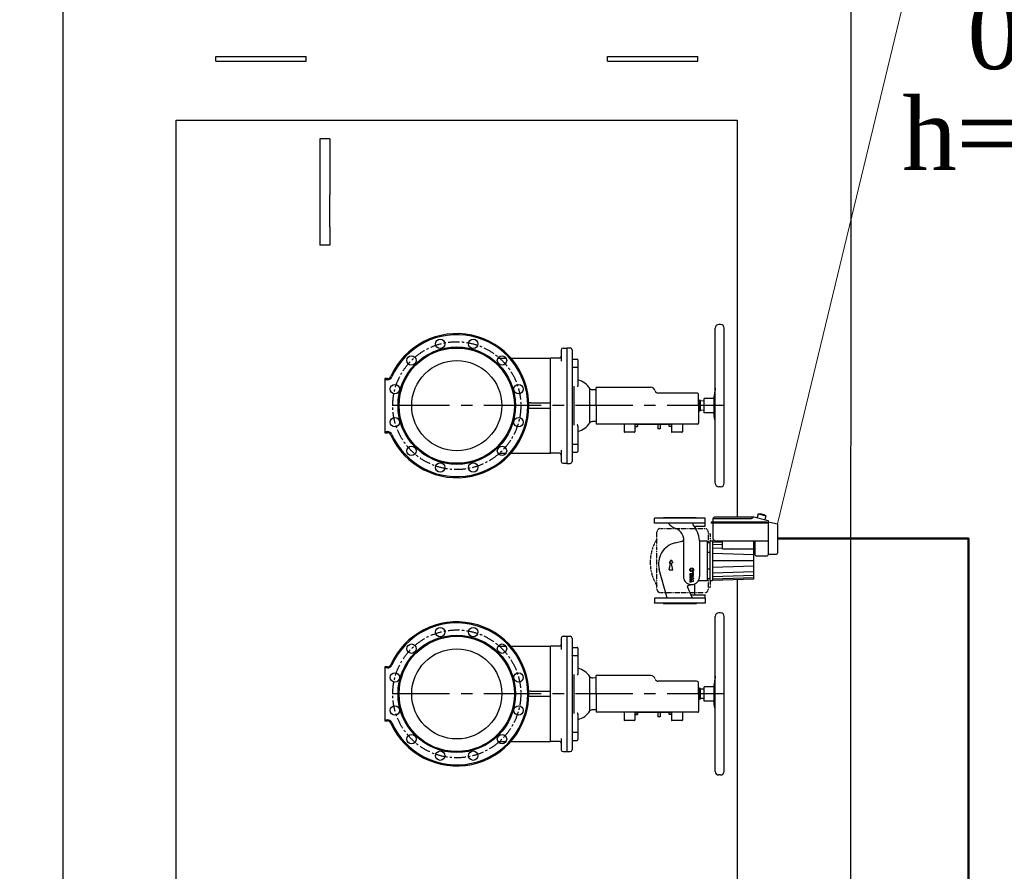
# Model space of a CAD drawing. Header units: millimetres. Extents: x 196 to 1773810, y -221320 to 153872.
# Tile 29 of 256: x 1108677 to 1111409, y -201092 to -198728. Entities that reach past the tile are written whole.
import ezdxf
from ezdxf import colors
from ezdxf.entities.mleader import LeaderData, LeaderLine
from ezdxf.math import Vec2, Vec3

# ---------------------------------------------------------------- set-up
doc = ezdxf.new("R2010")
doc.units = ezdxf.units.MM
doc.linetypes.add('CENTER', pattern=[50.8, 31.75, -6.35, 6.35, -6.35])
doc.linetypes.add('STRICHPUNKT', pattern=[1, 0.5, -0.25, 0, -0.25])
for name, color, linetype, lineweight in [('00_Основной', 163, 'Continuous', 40), ('Основной текст', 7, 'Continuous', 30), ('Эл.линия силовых сетей', 1, 'Continuous', 50), ('электрика', 1, 'Continuous', 140), ('中心线', 1, 'CENTER', 25)]:
    doc.layers.add(name, color=color, linetype=linetype, lineweight=lineweight)
doc.styles.add('Times New Roman', font='times.ttf')

# ---------------------------------------------------------------- blocks, each defined once
blk = doc.blocks.new('_None')

msp = doc.modelspace()

# ---------------------------------------------------------------- linework, layer by layer
at = {"color": 252, "lineweight": 30, "ltscale": 10}
for p, q in [((1109111.7, -203009.4, 0.3), (1109111.7, -199006.4, 0.3)), ((1109111.7, -199006.4, 0.3), (1110667.7, -199006.4, 0.3)), ((1110667.7, -199006.4, 0.3), (1110667.7, -200109.1, 0.3)), ((1110667.7, -200281.9, 0.3), (1110667.7, -203009.4, 0.3))]:
    msp.add_line(p, q, dxfattribs=at)
at = {"color": 252, "linetype": 'CENTER', "lineweight": 25, "ltscale": 5}
for p, q in [((1110631.7, -199799.2, 0.3), (1109689.7, -199799.2, 0.3)), ((1110631.7, -200599.2, 0), (1109689.7, -200599.2, -0.1))]:
    msp.add_line(p, q, dxfattribs=at)
for p, q in [((1110725.6, -200099.8, -0.1), (1110731.2, -200098.2, -0.1)), ((1110731.2, -200098.2, -0.1), (1110742.8, -200101.2, -0.1)), ((1110578.4, -200111.2, -0.1), (1110438.4, -200111.2, -0.1)), ((1110438.4, -200125.2, -0.1), (1110438.4, -200111.2, -0.1)), ((1110578.4, -200125.2, -0.1), (1110438.4, -200125.2, -0.1)), ((1110578.4, -200125.2, -0.1), (1110578.4, -200111.2, -0.1)), ((1110578.4, -200134.1, -0.1), (1110578.4, -200125.2, -0.1)), ((1110750.4, -200122.6, -0.1), (1110595.3, -200122.6, -0.1)), ((1110595.3, -200122.6, -0.1), (1110595.3, -200125.6, -0.1)), ((1110750.4, -200125.6, -0.1), (1110595.3, -200125.6, -0.1)), ((1110600.3, -200112.6, -0.1), (1110603.8, -200109.1, -0.1)), ((1110600.3, -200112.6, -0.1), (1110706.7, -200112.6, -0.1)), ((1110600.3, -200112.6, -0.1), (1110600.3, -200122.6, -0.1)), ((1110600.3, -200125.6, -0.1), (1110600.3, -200169.2, -0.1)), ((1110711.7, -200109.1, -0.1), (1110603.8, -200109.1, -0.1)), ((1110706.7, -200112.6, -0.1), (1110713.9, -200107.6, -0.1)), ((1110713.9, -200107.6, -0.1), (1110753.4, -200117.8, -0.1)), ((1110725.6, -200099.8, -0.1), (1110723, -200109.9, -0.1)), ((1110725.6, -200099.8, -0.1), (1110746.9, -200105.3, -0.1)), ((1110742.8, -200101.2, -0.1), (1110746.9, -200105.3, -0.1)), ((1110746.9, -200105.3, -0.1), (1110744.3, -200115.4, -0.1)), ((1110750.4, -200122.6, -0.1), (1110750.4, -200125.6, -0.1)), ((1110753.4, -200117.8, -0.1), (1110753.4, -200213.2, -0.1)), ((1110753.4, -200121.7, -0.1), (1110779.4, -200127.2, -0.1)), ((1110553.9, -200134.1, -0.1), (1110578.4, -200134.1, -0.1)), ((1110779.4, -200127.2, -0.1), (1110779.4, -200208.2, -0.1)), ((1110514.4, -200176.3, -0.1), (1110495.8, -200180.4, -0.1)), ((1110518.4, -200166.1, -0.1), (1110518.4, -200273.3, -0.1)), ((1110563.4, -200173.1, -0.1), (1110563.4, -200273.3, -0.1)), ((1110563.4, -200174.2, -0.1), (1110583.9, -200174.2, -0.1)), ((1110583.9, -200174.2, -0.1), (1110583.9, -200284.2, -0.1)), ((1110583.9, -200179.2, -0.1), (1110591.4, -200179.2, -0.1)), ((1110591.4, -200174.2, -0.1), (1110591.4, -200284.2, -0.1)), ((1110591.4, -200174.2, -0.1), (1110598.9, -200174.2, -0.1)), ((1110598.9, -200174.2, -0.1), (1110598.9, -200284.2, -0.1)), ((1110626.4, -200175.1, -0.1), (1110598.9, -200174.2, -0.1)), ((1110605.3, -200174.2, -0.1), (1110600.3, -200169.2, -0.1)), ((1110605.3, -200174.2, -0.1), (1110753.4, -200174.2, -0.1)), ((1110626.4, -200196.2, -0.1), (1110626.4, -200174.2, -0.1)), ((1110713.9, -200280.4, -0.1), (1110713.9, -200174.2, -0.1)), ((1110716.4, -200174.2, -0.1), (1110716.4, -200213.2, -0.1)), ((1110583.9, -200206, -0.1), (1110591.4, -200206, -0.1)), ((1110626.4, -200196.2, -0.1), (1110713.9, -200196.2, -0.1)), ((1110719.4, -200216.2, -0.1), (1110716.4, -200213.2, -0.1)), ((1110719.4, -200216.2, -0.1), (1110750.4, -200216.2, -0.1)), ((1110753.4, -200211.2, -0.1), (1110776.4, -200211.2, -0.1)), ((1110472.3, -200329.4, -0.1), (1110451.5, -200253.7, -0.1)), ((1110583.9, -200252.4, -0.1), (1110591.4, -200252.4, -0.1)), ((1110560.6, -200284.2, -0.1), (1110583.9, -200284.2, -0.1)), ((1110583.9, -200279.1, -0.1), (1110591.4, -200279.1, -0.1)), ((1110591.4, -200284.2, -0.1), (1110598.9, -200284.2, -0.1)), ((1110713.9, -200280.4, -0.1), (1110598.9, -200284.2, -0.1)), ((1110542.6, -200331.4, -0.1), (1110530, -200302, -0.1)), ((1110532, -200297.9, -0.1), (1110540.9, -200295.8, -0.1)), ((1110548.8, -200296.3, -0.1), (1110548.8, -200321.3, -0.1)), ((1110578.4, -200333.2, -0.1), (1110438.4, -200333.2, -0.1)), ((1110438.4, -200333.2, -0.1), (1110438.4, -200347.2, -0.1)), ((1110541.5, -200324.3, -0.1), (1110578.4, -200324.3, -0.1)), ((1110578.4, -200333.2, -0.1), (1110578.4, -200324.3, -0.1)), ((1110578.4, -200333.2, -0.1), (1110578.4, -200347.2, -0.1)), ((1110578.4, -200347.2, -0.1), (1110438.4, -200347.2, -0.1))]:
    msp.add_line(p, q)
at = {"color": 1}
for p, q in [((1110463.4, -200111.2, -0.1), (1110463.4, -200109.2, -0.1)), ((1110463.4, -200109.2, -0.1), (1110553.4, -200109.2, -0.1)), ((1110553.4, -200111.2, -0.1), (1110553.4, -200109.2, -0.1)), ((1110484.1, -200226.8, -0.1), (1110479.3, -200235.1, -0.1)), ((1110479.3, -200235.1, -0.1), (1110480.5, -200235.1, -0.1)), ((1110484.1, -200226.8, -0.1), (1110488.9, -200235.1, -0.1)), ((1110488.9, -200235.1, -0.1), (1110487.8, -200235.1, -0.1)), ((1110479.3, -200255.1, -0.1), (1110482.5, -200237.4, -0.1)), ((1110479.3, -200255.1, -0.1), (1110488.9, -200255.1, -0.1)), ((1110488.9, -200255.1, -0.1), (1110485.8, -200237.4, -0.1)), ((1110546.7, -200262.1, -0.1), (1110545, -200262.1, -0.1)), ((1110545, -200266.1, -0.1), (1110545, -200262.1, -0.1)), ((1110546.7, -200268.4, -0.1), (1110546.7, -200262.1, -0.1)), ((1110545, -200266.1, -0.1), (1110536.7, -200266.1, -0.1)), ((1110536.7, -200266.1, -0.1), (1110536.7, -200268.4, -0.1)), ((1110536.7, -200268.4, -0.1), (1110546.7, -200268.4, -0.1)), ((1110546.7, -200270.4, -0.1), (1110536.7, -200270.4, -0.1)), ((1110536.7, -200270.4, -0.1), (1110536.7, -200272.7, -0.1)), ((1110536.7, -200272.7, -0.1), (1110546.7, -200272.7, -0.1)), ((1110536.7, -200274.7, -0.1), (1110546.7, -200277.4, -0.1)), ((1110536.7, -200274.7, -0.1), (1110536.7, -200277.1, -0.1)), ((1110536.7, -200277.1, -0.1), (1110542.2, -200278.5, -0.1)), ((1110542.2, -200278.5, -0.1), (1110536.7, -200280, -0.1)), ((1110536.7, -200280, -0.1), (1110536.7, -200283.5, -0.1)), ((1110542.2, -200284.9, -0.1), (1110536.7, -200283.5, -0.1)), ((1110536.7, -200286.4, -0.1), (1110542.2, -200284.9, -0.1)), ((1110536.7, -200288.7, -0.1), (1110546.7, -200286.1, -0.1)), ((1110536.7, -200286.4, -0.1), (1110536.7, -200288.7, -0.1)), ((1110539.3, -200281.7, -0.1), (1110546.7, -200279.7, -0.1)), ((1110546.7, -200283.7, -0.1), (1110539.3, -200281.7, -0.1)), ((1110546.7, -200272.7, -0.1), (1110546.7, -200270.4, -0.1)), ((1110546.7, -200277.4, -0.1), (1110546.7, -200279.7, -0.1)), ((1110546.7, -200286.1, -0.1), (1110546.7, -200283.7, -0.1)), ((1110463.4, -200347.2, -0.1), (1110463.4, -200349.2, -0.1)), ((1110553.4, -200349.2, -0.1), (1110463.4, -200349.2, -0.1)), ((1110553.4, -200347.2, -0.1), (1110553.4, -200349.2, -0.1))]:
    msp.add_line(p, q, dxfattribs=at)
at = {"color": 1, "linetype": 'STRICHPUNKT'}
for p, q in [((1110445.1, -200308.2, -0.1), (1110445.1, -200150.2, -0.1)), ((1110455.1, -200140.2, -0.1), (1110577.6, -200140.2, -0.1)), ((1110587.6, -200179.2, -0.1), (1110587.6, -200150.2, -0.1)), ((1110587.6, -200155.2, -0.1), (1110593.8, -200155.2, -0.1)), ((1110593.8, -200174.2, -0.1), (1110593.8, -200155.2, -0.1)), ((1110587.6, -200308.2, -0.1), (1110587.6, -200279.1, -0.1)), ((1110593.8, -200303.2, -0.1), (1110593.8, -200284.2, -0.1)), ((1110455.1, -200318.2, -0.1), (1110576.4, -200318.2, -0.1)), ((1110587.6, -200303.2, -0.1), (1110593.8, -200303.2, -0.1))]:
    msp.add_line(p, q, dxfattribs=at)
at = {"color": 1, "linetype": 'Continuous'}
for p, q in [((1110626.4, -200178.7, -0.1), (1110598.9, -200177.8, -0.1)), ((1110626.4, -200185.2, -0.1), (1110598.9, -200184.3, -0.1)), ((1110626.4, -200195.3, -0.1), (1110598.9, -200194.4, -0.1)), ((1110713.9, -200198.2, -0.1), (1110652.8, -200196.2, -0.1)), ((1110713.9, -200213.6, -0.1), (1110598.9, -200209.8, -0.1)), ((1110598.9, -200229.2, -0.1), (1110713.9, -200229.2, -0.1)), ((1110713.9, -200244.8, -0.1), (1110598.9, -200248.5, -0.1)), ((1110713.9, -200260.2, -0.1), (1110598.9, -200264, -0.1)), ((1110713.9, -200270.3, -0.1), (1110598.9, -200274.1, -0.1)), ((1110713.9, -200276.8, -0.1), (1110598.9, -200280.6, -0.1))]:
    msp.add_line(p, q, dxfattribs=at)
at = {"color": 1}
for radius in [5.33, 3.33]:
    msp.add_circle((1110541.4, -200254.7, -0.1), radius, dxfattribs=at)
for centre, radius, start, end in [((1110474.5, -200128.2, -0.1), 3, 44.7661, 90), ((1110526.8, -200076.3, -0.1), 70.6, 224.7661, 244.2286), ((1110547.7, -200128.2, -0.1), 3, 90, 218.5418), ((1110485.9, -200171.7, -0.1), 33.3, 17.7743, 72.234), ((1110478.3, -200183.5, -0.1), 85.7, 6.9363, 38.5418), ((1110553.9, -200137.1, -0.1), 3, 90, 211.544), ((1110508.4, -200238, -0.1), 59, 102.2847, 195.3889), ((1110513.4, -200171.4, -0.1), 5, 282.2847, 0), ((1110503.4, -200166.1, -0.1), 15, 0, 17.7743), ((1110776.4, -200208.2, -0.1), 3, 270, 0), ((1110750.4, -200213.2, -0.1), 3, 270, 0), ((1110540.9, -200273.3, -0.1), 22.5, 180, 0), ((1110532.7, -200300.9, -0.1), 3, 103.581, 203.3015), ((1110551.8, -200296.3, -0.1), 3, 115.4566, 180), ((1110469.4, -200330.2, -0.1), 3, 270, 15.3889), ((1110541.5, -200321.3, -0.1), 3, 203.3015, 270), ((1110545.3, -200330.2, -0.1), 3, 203.3015, 270), ((1110551.8, -200321.3, -0.1), 3, 180, 270)]:
    msp.add_arc(centre, radius, start, end)
at = {"color": 1, "linetype": 'STRICHPUNKT'}
for centre, radius, start, end in [((1110455.1, -200150.2, -0.1), 10, 90, 180), ((1110577.6, -200150.2, -0.1), 10, 0, 90), ((1110547.6, -200234.2, -0.1), 121.3, 147.6013, 212.3987), ((1110455.1, -200308.2, -0.1), 10, 180, 270), ((1110577.6, -200308.2, -0.1), 10, 270, 0)]:
    msp.add_arc(centre, radius, start, end, dxfattribs=at)
at = {"color": 1}
for centre, start, end in [((1110480.5, -200237.1, -0.1), 350, 90), ((1110487.8, -200237.1, -0.1), 90, 190)]:
    msp.add_arc(centre, 2, start, end, dxfattribs=at)
at = {"layer": '00_Основной', "lineweight": 30, "ltscale": 10}
for p, q in [((1108796.8, -198308.2), (1108796.8, -202975.1, 0.4)), ((1110982.5, -198308.2), (1110981.6, -202975.1, 0.3)), ((1109221.2, -198842.7, 0.4), (1109221.2, -198830.4, 0.4)), ((1109221.2, -198830.4, 0.4), (1109238.8, -198830.4, 0.4)), ((1109221.2, -198842.7, 0.4), (1109238.8, -198842.7, 0.4)), ((1109238.8, -198830.4, 0.4), (1109454.3, -198830.4, 0.4)), ((1109238.8, -198842.7, 0.4), (1109454.3, -198842.7, 0.4)), ((1109454.3, -198830.4, 0.4), (1109471.8, -198830.4, 0.4)), ((1109454.3, -198842.7, 0.4), (1109471.8, -198842.7, 0.4)), ((1109471.8, -198842.7, 0.4), (1109471.8, -198830.4, 0.4)), ((1110307.4, -198842.7, 0.4), (1110307.4, -198830.4, 0.4)), ((1110307.4, -198830.4, 0.4), (1110325, -198830.4, 0.4)), ((1110307.4, -198842.7, 0.4), (1110325, -198842.7, 0.4)), ((1110325, -198830.4, 0.4), (1110540.5, -198830.4, 0.4)), ((1110325, -198842.7, 0.4), (1110540.5, -198842.7, 0.4)), ((1110540.5, -198830.4, 0.4), (1110558.1, -198830.4, 0.4)), ((1110540.5, -198842.7, 0.4), (1110558.1, -198842.7, 0.4)), ((1110558.1, -198842.7, 0.4), (1110558.1, -198830.4, 0.4)), ((1109509.7, -199058.2, 0.4), (1109509.7, -199214, 0.4)), ((1109537.8, -199058.2, 0.4), (1109509.7, -199058.2, 0.4)), ((1109537.8, -199058.2, 0.4), (1109537.8, -199214, 0.4)), ((1109509.7, -199214, 0.4), (1109509.7, -199302.6, 0.4)), ((1109537.8, -199302.6, 0.4), (1109537.8, -199214, 0.4)), ((1109509.7, -199302.6, 0.4), (1109509.7, -199353.7, 0.4)), ((1109537.8, -199302.6, 0.4), (1109537.8, -199353.7, 0.4)), ((1109537.8, -199353.7, 0.4), (1109509.7, -199353.7, 0.4))]:
    msp.add_line(p, q, dxfattribs=at)
at = {"layer": '00_Основной', "lineweight": 25, "ltscale": 10}
for p, q in [((1110621.7, -199574.2, 0.3), (1110616.7, -199574.2, 0.3)), ((1110606.7, -200014.2, 0.3), (1110606.7, -199584.2, 0.3)), ((1110631.7, -200014.2, 0.3), (1110631.7, -199584.2, 0.3)), ((1110179.7, -199644.2, 0.3), (1110179.7, -199664.2, 0.3)), ((1110184.7, -199639.2, 0.3), (1110194.7, -199639.2, 0.3)), ((1110194.7, -199639.1, 0.3), (1110204.7, -199639.1, 0.3)), ((1110194.7, -199639.1, 0.3), (1110194.7, -199664.1, 0.3)), ((1110209.7, -199644.1, 0.3), (1110209.7, -199664.1, 0.3)), ((1110003.9, -199667.2, 0.3), (1110026.4, -199667.2, 0.3)), ((1110039.9, -199667.2, 0.3), (1110149.7, -199667.2, 0.3)), ((1110149.7, -199692.2, 0.3), (1110149.7, -199667.2, 0.3)), ((1110174.7, -199667.2, 0.3), (1110149.7, -199667.2, 0.3)), ((1110179.7, -199664.2, 0.3), (1110179.7, -199675.6, 0.3)), ((1110194.7, -199664.1, 0.3), (1110194.7, -199934.4, 0.3)), ((1110209.7, -199664.1, 0.3), (1110209.7, -199934.4, 0.3)), ((1110211.7, -199670.2, 0.3), (1110223.7, -199670.2, 0.3)), ((1110225.7, -199672.2, 0.3), (1110225.7, -199691.8, 0.3)), ((1110149.7, -199906.2, 0.3), (1110149.7, -199692.2, 0.3)), ((1110211.7, -199692.7, 0.3), (1110223.7, -199692.7, 0.3)), ((1110225.7, -199691.8, 0.3), (1110225.7, -199742.5, 0.3)), ((1109689.7, -199724.2, 0.3), (1109689.7, -199727.2, 0.3)), ((1109697.6, -199724.2, 0.3), (1109689.7, -199724.2, 0.3)), ((1109689.7, -199727.2, 0.3), (1109689.7, -199871.2, 0.3)), ((1109697.6, -199727.2, 0.3), (1109689.7, -199727.2, 0.3)), ((1110225.7, -199742.5, 0.3), (1110225.7, -199744.2, 0.3)), ((1110215.3, -199853.4, 0.3), (1110215.3, -199745, 0.3)), ((1110259.2, -199846.6, 0.3), (1110259.2, -199751.8, 0.3)), ((1110276.3, -199755.2, 0.3), (1110266.6, -199754.9, 0.3)), ((1110427.2, -199748.4, 0.3), (1110276.3, -199748.4, 0.3)), ((1110276.3, -199799.2, 0.3), (1110276.3, -199748.4, 0.3)), ((1110554.9, -199764.2, 0.3), (1110448.7, -199764.2, 0.3)), ((1110560.5, -199799.2, 0.3), (1110560.5, -199769.8, 0.3)), ((1110606.7, -199750.3, 0.3), (1110603.6, -199771.2, 0.3)), ((1110605.3, -199797.2, 0.3), (1110605.3, -199766.1, 0.3)), ((1110095.5, -199791.7, 0.3), (1110089.5, -199791.7, 0.3)), ((1110095.5, -199791.7, 0.3), (1110149.7, -199791.7, 0.3)), ((1110276.3, -199799.2, 0.3), (1110276.3, -199848.2, 0.3)), ((1110562.1, -199784.5, 0.3), (1110560.5, -199781.7, 0.3)), ((1110560.5, -199799.2, 0.3), (1110560.5, -199848.2, 0.3)), ((1110566.2, -199784.5, 0.3), (1110562.1, -199784.5, 0.3)), ((1110562.1, -199813.9, 0.3), (1110562.1, -199784.5, 0.3)), ((1110566.2, -199813.9, 0.3), (1110566.2, -199784.5, 0.3)), ((1110576.3, -199786.5, 0.3), (1110566.2, -199786, 0.3)), ((1110603.5, -199779.4, 0.3), (1110576.3, -199779.4, 0.3)), ((1110576.3, -199819, 0.3), (1110576.3, -199779.4, 0.3)), ((1110603.5, -199825.5, 0.3), (1110603.5, -199773, 0.3)), ((1110095.5, -199806.7, 0.3), (1110089.5, -199806.7, 0.3)), ((1110149.7, -199806.7, 0.3), (1110095.5, -199806.7, 0.3)), ((1110562.1, -199813.9, 0.3), (1110560.5, -199816.7, 0.3)), ((1110566.2, -199813.9, 0.3), (1110562.1, -199813.9, 0.3)), ((1110576.3, -199811.9, 0.3), (1110566.2, -199812.4, 0.3)), ((1110603.5, -199819, 0.3), (1110576.3, -199819, 0.3)), ((1110276.3, -199843.3, 0.3), (1110266.6, -199843.5, 0.3)), ((1110276.3, -199848.2, 0.3), (1110276.3, -199850.2, 0.3)), ((1110427.2, -199850.2, 0.3), (1110276.3, -199850.2, 0.3)), ((1110353.7, -199850.2, 0.3), (1110353.7, -199872.2, 0.3)), ((1110383.7, -199850.2, 0.3), (1110383.7, -199872.2, 0.3)), ((1110383.7, -199851.6, 0.3), (1110390.7, -199851.6, 0.3)), ((1110386.2, -199850.2, 0.3), (1110386.2, -199851.2, 0.3)), ((1110483.2, -199851.2, 0.3), (1110386.2, -199851.2, 0.3)), ((1110390.7, -199851.6, 0.3), (1110390.7, -199856.6, 0.3)), ((1110438.2, -199850.2, 0.3), (1110427.2, -199850.2, 0.3)), ((1110448.7, -199850.2, 0.3), (1110438.2, -199850.2, 0.3)), ((1110447.9, -199851.2, 0.3), (1110447.9, -199863.2, 0.3)), ((1110554.9, -199850.2, 0.3), (1110448.7, -199850.2, 0.3)), ((1110453.9, -199851.2, 0.3), (1110453.9, -199863.2, 0.3)), ((1110485.5, -199851.7, 0.3), (1110478.5, -199851.7, 0.3)), ((1110478.5, -199856.7, 0.3), (1110478.5, -199851.7, 0.3)), ((1110483.2, -199850.2, 0.3), (1110483.2, -199851.2, 0.3)), ((1110485.5, -199850.2, 0.3), (1110485.5, -199872.2, 0.3)), ((1110515.5, -199850.2, 0.3), (1110515.5, -199872.2, 0.3)), ((1110558.5, -199850.2, 0.3), (1110554.9, -199850.2, 0.3)), ((1110605.3, -199838.6, 0.3), (1110603.6, -199827.2, 0.3)), ((1110605.3, -199838.6, 0.3), (1110605.3, -199834.3, 0.3)), ((1110605.3, -199838.6, 0.3), (1110606.7, -199838.6, 0.3)), ((1109689.7, -199871.2, 0.3), (1109697.6, -199871.2, 0.3)), ((1109689.7, -199871.2, 0.3), (1109689.7, -199874.2, 0.3)), ((1109689.7, -199874.2, 0.3), (1109697.6, -199874.2, 0.3)), ((1110225.7, -199855.9, 0.3), (1110225.7, -199854.2, 0.3)), ((1110225.7, -199855.9, 0.3), (1110225.7, -199906.7, 0.3)), ((1110382.7, -199873.2, 0.3), (1110354.7, -199873.2, 0.3)), ((1110383.7, -199856.6, 0.3), (1110390.7, -199856.6, 0.3)), ((1110453.9, -199863.2, 0.3), (1110447.9, -199863.2, 0.3)), ((1110485.5, -199856.7, 0.3), (1110478.5, -199856.7, 0.3)), ((1110514.5, -199873.2, 0.3), (1110486.5, -199873.2, 0.3)), ((1110149.7, -199931.2, 0.3), (1110149.7, -199906.2, 0.3)), ((1110211.7, -199905.7, 0.3), (1110223.7, -199905.7, 0.3)), ((1110225.7, -199906.7, 0.3), (1110225.7, -199926.2, 0.3)), ((1110003.9, -199931.2, 0.3), (1110026.4, -199931.2, 0.3)), ((1110039.9, -199931.2, 0.3), (1110149.7, -199931.2, 0.3)), ((1110174.7, -199931.2, 0.3), (1110149.7, -199931.2, 0.3)), ((1110179.7, -199922.8, 0.3), (1110179.7, -199934.2, 0.3)), ((1110179.7, -199934.2, 0.3), (1110179.7, -199954.2, 0.3)), ((1110194.7, -199934.4, 0.3), (1110194.7, -199959.4, 0.3)), ((1110209.7, -199934.4, 0.3), (1110209.7, -199954.4, 0.3)), ((1110211.7, -199928.2, 0.3), (1110223.7, -199928.2, 0.3)), ((1110184.7, -199959.2, 0.3), (1110194.7, -199959.2, 0.3)), ((1110194.7, -199959.4, 0.3), (1110204.7, -199959.4, 0.3)), ((1110621.7, -200024.2, 0.3), (1110616.7, -200024.2, 0.3)), ((1110464.9, -200109.2, -0.1), (1110551.8, -200109.2, -0.1)), ((1110606.7, -200814.2, 0.3), (1110606.7, -200384.2, 0.3)), ((1110621.7, -200374.2, 0.3), (1110616.7, -200374.2, 0.3)), ((1110631.7, -200814.2, 0.3), (1110631.7, -200384.2, 0.3)), ((1110179.7, -200444.2, 0.3), (1110179.7, -200464.2, 0.3)), ((1110184.7, -200439.2, 0.3), (1110194.7, -200439.2, 0.3)), ((1110194.7, -200439.1, 0.3), (1110204.7, -200439.1, 0.3)), ((1110194.7, -200439.1, 0.3), (1110194.7, -200464.1, 0.3)), ((1110209.7, -200444.1, 0.3), (1110209.7, -200464.1, 0.3)), ((1110003.9, -200467.2, 0.3), (1110026.4, -200467.2, 0.3)), ((1110039.9, -200467.2, 0.3), (1110149.7, -200467.2, 0.3)), ((1110149.7, -200492.2, 0.3), (1110149.7, -200467.2, 0.3)), ((1110174.7, -200467.2, 0.3), (1110149.7, -200467.2, 0.3)), ((1110179.7, -200464.2, 0.3), (1110179.7, -200475.6, 0.3)), ((1110194.7, -200464.1, 0.3), (1110194.7, -200734.4, 0.3)), ((1110209.7, -200464.1, 0.3), (1110209.7, -200734.4, 0.3)), ((1110211.7, -200470.2, 0.3), (1110223.7, -200470.2, 0.3)), ((1110225.7, -200472.2, 0.3), (1110225.7, -200491.8, 0.3)), ((1110149.7, -200706.2, 0.3), (1110149.7, -200492.2, 0.3)), ((1110211.7, -200492.7, 0.3), (1110223.7, -200492.7, 0.3)), ((1110225.7, -200491.8, 0.3), (1110225.7, -200542.5, 0.3)), ((1109689.7, -200524.2, 0.3), (1109689.7, -200527.2, 0.3)), ((1109697.6, -200524.2, 0.3), (1109689.7, -200524.2, 0.3)), ((1109689.7, -200527.2, 0.3), (1109689.7, -200671.2, 0.3)), ((1109697.6, -200527.2, 0.3), (1109689.7, -200527.2, 0.3)), ((1110215.3, -200653.4, 0.3), (1110215.3, -200545, 0.3)), ((1110225.7, -200542.5, 0.3), (1110225.7, -200544.2, 0.3)), ((1110259.2, -200646.6, 0.3), (1110259.2, -200551.8, 0.3)), ((1110276.3, -200555.2, 0.3), (1110266.7, -200554.9, 0.3)), ((1110427.2, -200548.4, 0.3), (1110276.3, -200548.4, 0.3)), ((1110276.3, -200599.2, 0.3), (1110276.3, -200548.4, 0.3)), ((1110606.7, -200550.3, 0.3), (1110603.6, -200571.2, 0.3)), ((1110554.9, -200564.2, 0.3), (1110448.7, -200564.2, 0.3)), ((1110560.5, -200599.2, 0.3), (1110560.5, -200569.8, 0.3)), ((1110562.2, -200584.5, 0.3), (1110560.5, -200581.7, 0.3)), ((1110566.2, -200584.5, 0.3), (1110562.2, -200584.5, 0.3)), ((1110562.2, -200613.9, 0.3), (1110562.2, -200584.5, 0.3)), ((1110566.2, -200613.9, 0.3), (1110566.2, -200584.5, 0.3)), ((1110576.3, -200586.5, 0.3), (1110566.2, -200586, 0.3)), ((1110603.5, -200579.4, 0.3), (1110576.3, -200579.4, 0.3)), ((1110576.3, -200619, 0.3), (1110576.3, -200579.4, 0.3)), ((1110603.5, -200625.5, 0.3), (1110603.5, -200573, 0.3)), ((1110605.3, -200597.2, 0.3), (1110605.3, -200566.1, 0.3)), ((1110095.5, -200591.7, 0.3), (1110089.5, -200591.7, 0.3)), ((1110095.5, -200606.7, 0.3), (1110089.5, -200606.7, 0.3)), ((1110095.5, -200591.7, 0.3), (1110149.7, -200591.7, 0.3)), ((1110149.7, -200606.7, 0.3), (1110095.5, -200606.7, 0.3)), ((1110276.3, -200599.2, 0.3), (1110276.3, -200648.2, 0.3)), ((1110560.5, -200599.2, 0.3), (1110560.5, -200648.2, 0.3)), ((1110562.2, -200613.9, 0.3), (1110560.5, -200616.7, 0.3)), ((1110566.2, -200613.9, 0.3), (1110562.2, -200613.9, 0.3)), ((1110576.3, -200611.9, 0.3), (1110566.2, -200612.4, 0.3)), ((1110276.3, -200643.3, 0.3), (1110266.7, -200643.5, 0.3)), ((1110603.5, -200619, 0.3), (1110576.3, -200619, 0.3)), ((1110605.3, -200638.6, 0.3), (1110603.6, -200627.2, 0.3)), ((1110605.3, -200638.6, 0.3), (1110605.3, -200634.3, 0.3)), ((1110605.3, -200638.6, 0.3), (1110606.7, -200638.6, 0.3)), ((1109689.7, -200671.2, 0.3), (1109697.6, -200671.2, 0.3)), ((1109689.7, -200671.2, 0.3), (1109689.7, -200674.2, 0.3)), ((1110225.7, -200655.9, 0.3), (1110225.7, -200654.2, 0.3)), ((1110225.7, -200655.9, 0.3), (1110225.7, -200706.7, 0.3)), ((1110276.3, -200648.2, 0.3), (1110276.3, -200650.2, 0.3)), ((1110427.2, -200650.2, 0.3), (1110276.3, -200650.2, 0.3)), ((1110353.8, -200650.2, 0.3), (1110353.8, -200672.2, 0.3)), ((1110382.8, -200673.2, 0.3), (1110354.8, -200673.2, 0.3)), ((1110383.8, -200650.2, 0.3), (1110383.8, -200672.2, 0.3)), ((1110383.8, -200651.6, 0.3), (1110390.8, -200651.6, 0.3)), ((1110383.8, -200656.6, 0.3), (1110390.8, -200656.6, 0.3)), ((1110386.2, -200650.2, 0.3), (1110386.2, -200651.2, 0.3)), ((1110483.2, -200651.2, 0.3), (1110386.2, -200651.2, 0.3)), ((1110390.8, -200651.6, 0.3), (1110390.8, -200656.6, 0.3)), ((1110438.2, -200650.2, 0.3), (1110427.2, -200650.2, 0.3)), ((1110448.7, -200650.2, 0.3), (1110438.2, -200650.2, 0.3)), ((1110447.9, -200651.2, 0.3), (1110447.9, -200663.2, 0.3)), ((1110453.9, -200663.2, 0.3), (1110447.9, -200663.2, 0.3)), ((1110554.9, -200650.2, 0.3), (1110448.7, -200650.2, 0.3)), ((1110453.9, -200651.2, 0.3), (1110453.9, -200663.2, 0.3)), ((1110485.5, -200651.7, 0.3), (1110478.5, -200651.7, 0.3)), ((1110478.5, -200656.7, 0.3), (1110478.5, -200651.7, 0.3)), ((1110485.5, -200656.7, 0.3), (1110478.5, -200656.7, 0.3)), ((1110483.2, -200650.2, 0.3), (1110483.2, -200651.2, 0.3)), ((1110485.5, -200650.2, 0.3), (1110485.5, -200672.2, 0.3)), ((1110514.5, -200673.2, 0.3), (1110486.5, -200673.2, 0.3)), ((1110515.5, -200650.2, 0.3), (1110515.5, -200672.2, 0.3)), ((1110558.5, -200650.2, 0.3), (1110554.9, -200650.2, 0.3)), ((1109689.7, -200674.2, 0.3), (1109697.6, -200674.2, 0.3)), ((1110149.7, -200731.2, 0.3), (1110149.7, -200706.2, 0.3)), ((1110179.7, -200722.8, 0.3), (1110179.7, -200734.2, 0.3)), ((1110211.7, -200705.7, 0.3), (1110223.7, -200705.7, 0.3)), ((1110225.7, -200706.7, 0.3), (1110225.7, -200726.2, 0.3)), ((1110003.9, -200731.2, 0.3), (1110026.4, -200731.2, 0.3)), ((1110039.9, -200731.2, 0.3), (1110149.7, -200731.2, 0.3)), ((1110174.7, -200731.2, 0.3), (1110149.7, -200731.2, 0.3)), ((1110179.7, -200734.2, 0.3), (1110179.7, -200754.2, 0.3)), ((1110194.7, -200734.4, 0.3), (1110194.7, -200759.4, 0.3)), ((1110209.7, -200734.4, 0.3), (1110209.7, -200754.4, 0.3)), ((1110211.7, -200728.2, 0.3), (1110223.7, -200728.2, 0.3)), ((1110184.7, -200759.2, 0.3), (1110194.7, -200759.2, 0.3)), ((1110194.7, -200759.4, 0.3), (1110204.7, -200759.4, 0.3)), ((1110621.7, -200824.2, 0.3), (1110616.7, -200824.2, 0.3))]:
    msp.add_line(p, q, dxfattribs=at)
for centre, radius in [((1109843.7, -199627.8, 0.3), 13), ((1109935.6, -199627.8, 0.3), 13), ((1109889.7, -199799.2, 0.3), 163), ((1109889.7, -199799.2, 0.3), 160), ((1109764.1, -199673.7, 0.3), 13), ((1110015.2, -199673.7, 0.3), 13), ((1109889.7, -199799.2, 0.3), 125), ((1109718.2, -199753.3, 0.3), 13), ((1110061.1, -199753.3, 0.3), 13), ((1109718.2, -199845.2, 0.3), 13), ((1110061.1, -199845.2, 0.3), 13), ((1109764.1, -199924.7, 0.3), 13), ((1110015.2, -199924.7, 0.3), 13), ((1109843.7, -199970.7, 0.3), 13), ((1109935.6, -199970.7, 0.3), 13), ((1109843.7, -200427.8, 0.3), 13), ((1109935.6, -200427.8, 0.3), 13), ((1109889.7, -200599.2, 0.3), 163), ((1109889.7, -200599.2, 0.3), 160), ((1109764.2, -200473.7, 0.3), 13), ((1109889.7, -200599.2, 0.3), 125), ((1110015.2, -200473.7, 0.3), 13), ((1109718.2, -200553.3, 0.3), 13), ((1110061.1, -200553.3, 0.3), 13), ((1109718.2, -200645.2, 0.3), 13), ((1110061.1, -200645.2, 0.3), 13), ((1109764.2, -200724.7, 0.3), 13), ((1110015.2, -200724.7, 0.3), 13), ((1109843.7, -200770.7, 0.3), 13), ((1109935.6, -200770.7, 0.3), 13)]:
    msp.add_circle(centre, radius, dxfattribs=at)
for centre, radius, start, end in [((1110616.7, -199584.2, 0.3), 10, 90, 180), ((1110621.7, -199584.2, 0.3), 10, 0, 90), ((1109889.7, -199799.2, 0.3), 200, 0, 156.1238), ((1109889.7, -199799.2, 0.3), 197, 203.8762, 156.1238), ((1110174.7, -199662.2, 0.3), 5, 270, 0), ((1110184.7, -199644.2, 0.3), 5, 90, 180), ((1110204.7, -199644.1, 0.3), 5, 0, 90), ((1110211.7, -199668.2, 0.3), 2, 180, 270), ((1110211.7, -199668.2, 0.3), 2, 180, 247.5017), ((1110223.7, -199672.2, 0.3), 2, 0, 90), ((1109697.6, -199714.2, 0.3), 10, 270, 336.1238), ((1109697.6, -199714.2, 0.3), 13, 270, 336.1238), ((1110212.7, -199781.9, 0.3), 55.4, 32.8859, 76.4418), ((1110266.9, -199743.6, 0.3), 11.3, 226.5607, 268.5), ((1110427.2, -199761.9, 0.3), 13.6, 17.4576, 90), ((1110448.7, -199755.2, 0.3), 9.04, 197.4576, 270), ((1110554.9, -199769.8, 0.3), 5.65, 0, 90), ((1110615.5, -199773, 0.3), 12, 171.6267, 180), ((1109889.7, -199799.2, 0.3), 200, 203.8762, 0), ((1110615.5, -199825.5, 0.3), 12, 180, 188.3733), ((1110212.7, -199816.5, 0.3), 55.4, 283.5582, 327.1141), ((1110266.9, -199854.8, 0.3), 11.3, 91.5, 133.4393), ((1110558.5, -199848.2, 0.3), 2, 270, 0), ((1109697.6, -199884.2, 0.3), 13, 23.8762, 90), ((1109697.6, -199884.2, 0.3), 10, 23.8762, 90), ((1110354.7, -199872.2, 0.3), 1, 180, 270), ((1110382.7, -199872.2, 0.3), 1, 270, 0), ((1110486.5, -199872.2, 0.3), 1, 180, 270), ((1110514.5, -199872.2, 0.3), 1, 270, 0), ((1110174.7, -199936.2, 0.3), 5, 0, 90), ((1110211.7, -199930.2, 0.3), 2, 90, 180), ((1110211.7, -199930.2, 0.3), 2, 112.4983, 180), ((1110223.7, -199926.2, 0.3), 2, 270, 0), ((1110184.7, -199954.2, 0.3), 5, 180, 270), ((1110204.7, -199954.4, 0.3), 5, 270, 0), ((1110616.7, -200014.2, 0.3), 10, 180, 270), ((1110621.7, -200014.2, 0.3), 10, 270, 0), ((1109889.7, -200599.2, 0.3), 200, 0, 156.1238), ((1110616.7, -200384.2, 0.3), 10, 90, 180), ((1110621.7, -200384.2, 0.3), 10, 0, 90), ((1109889.7, -200599.2, 0.3), 197, 203.8762, 156.1238), ((1110184.7, -200444.2, 0.3), 5, 90, 180), ((1110204.7, -200444.1, 0.3), 5, 0, 90), ((1110174.7, -200462.2, 0.3), 5, 270, 0), ((1110211.7, -200468.2, 0.3), 2, 180, 270), ((1110211.7, -200468.2, 0.3), 2, 180, 247.5017), ((1110223.7, -200472.2, 0.3), 2, 0, 90), ((1109697.6, -200514.2, 0.3), 10, 270, 336.1238), ((1109697.6, -200514.2, 0.3), 13, 270, 336.1238), ((1110212.7, -200581.9, 0.3), 55.4, 32.8859, 76.4418), ((1110267, -200543.6, 0.3), 11.3, 226.5607, 268.5), ((1110427.2, -200561.9, 0.3), 13.6, 17.4576, 90), ((1110448.7, -200555.2, 0.3), 9.04, 197.4576, 270), ((1110554.9, -200569.8, 0.3), 5.65, 0, 90), ((1110615.5, -200573, 0.3), 12, 171.6267, 180), ((1109889.7, -200599.2, 0.3), 200, 203.8762, 0), ((1110267, -200654.8, 0.3), 11.3, 91.5, 133.4393), ((1110615.5, -200625.5, 0.3), 12, 180, 188.3733), ((1109697.6, -200684.2, 0.3), 13, 23.8762, 90), ((1110212.7, -200616.5, 0.3), 55.4, 283.5582, 327.1141), ((1110354.8, -200672.2, 0.3), 1, 180, 270), ((1110382.8, -200672.2, 0.3), 1, 270, 0), ((1110486.5, -200672.2, 0.3), 1, 180, 270), ((1110514.5, -200672.2, 0.3), 1, 270, 0), ((1110558.5, -200648.2, 0.3), 2, 270, 0), ((1109697.6, -200684.2, 0.3), 10, 23.8762, 90), ((1110223.7, -200726.2, 0.3), 2, 270, 0), ((1110174.7, -200736.2, 0.3), 5, 0, 90), ((1110184.7, -200754.2, 0.3), 5, 180, 270), ((1110204.7, -200754.4, 0.3), 5, 270, 0), ((1110211.7, -200730.2, 0.3), 2, 90, 180), ((1110211.7, -200730.2, 0.3), 2, 112.4983, 180), ((1110616.7, -200814.2, 0.3), 10, 180, 270), ((1110621.7, -200814.2, 0.3), 10, 270, 0)]:
    msp.add_arc(centre, radius, start, end, dxfattribs=at)
at = {"layer": '00_Основной', "color": 18, "lineweight": 25, "ltscale": 10, "true_color": 0x000000}
msp.add_arc((1110432.2, -200345.9, -0.1), 2, 0, 9.4349, dxfattribs=at)
at = {"layer": '00_Основной', "lineweight": 25, "ltscale": 10}
for points, knots in [([(1110209.7, -199693.7, 0.3), (1110209.7, -199693.7, 0.3), (1110209.7, -199693.6, 0.3), (1110209.7, -199693.4, 0.3), (1110209.9, -199693.3, 0.3), (1110210, -199693.2, 0.3), (1110210.2, -199693.1, 0.3), (1110210.4, -199693, 0.3), (1110210.6, -199692.9, 0.3), (1110210.8, -199692.8, 0.3), (1110211.2, -199692.8, 0.3), (1110211.5, -199692.7, 0.3), (1110211.7, -199692.7, 0.3)], [0, 0, 0, 0, 1.424843, 2.667465, 3.776335, 4.914077, 6.085893, 7.241317, 8.400458, 9.563676, 10.702005, 13, 13, 13, 13]), ([(1110223.7, -199692.7, 0.3), (1110223.8, -199692.7, 0.3), (1110224, -199692.7, 0.3), (1110224.3, -199692.7, 0.3), (1110224.5, -199692.6, 0.3), (1110224.8, -199692.6, 0.3), (1110225, -199692.5, 0.3), (1110225.2, -199692.4, 0.3), (1110225.4, -199692.3, 0.3), (1110225.5, -199692.2, 0.3), (1110225.6, -199692, 0.3), (1110225.6, -199691.9, 0.3), (1110225.7, -199691.8, 0.3), (1110225.7, -199691.8, 0.3)], [0, 0, 0, 0, 1.533889, 2.871622, 4.0654, 5.290328, 6.552039, 7.796257, 9.044613, 10.297538, 11.523793, 12.759968, 14, 14, 14, 14]), ([(1110225.7, -199744.2, 0.3), (1110225.7, -199744.3, 0.3), (1110225.6, -199744.5, 0.3), (1110225.5, -199744.8, 0.3), (1110225.4, -199745, 0.3), (1110225.3, -199745.1, 0.3), (1110225.1, -199745.3, 0.3), (1110224.9, -199745.5, 0.3), (1110224.7, -199745.7, 0.3), (1110224.4, -199745.8, 0.3), (1110224.2, -199746, 0.3), (1110224.1, -199746, 0.3)], [0, 0, 0, 0, 1.417442, 2.877964, 3.990922, 5.502772, 5.88611, 7.813125, 8.962683, 10.102092, 12, 12, 12, 12]), ([(1110606.7, -199751.6, 0.3), (1110606.6, -199752, 0.3), (1110606.4, -199753.5, 0.3), (1110606.2, -199755.3, 0.3), (1110605.9, -199757.2, 0.3), (1110605.7, -199759, 0.3), (1110605.5, -199761, 0.3), (1110605.4, -199762.5, 0.3), (1110605.3, -199763.8, 0.3), (1110605.3, -199764.9, 0.3), (1110605.3, -199765.8, 0.3), (1110605.3, -199766.1, 0.3)], [0, 0, 0, 0, 0.870734, 3.056255, 3.780931, 5.183155, 7.125355, 8.554975, 9.066071, 10.765443, 12, 12, 12, 12]), ([(1110606.7, -199813.7, 0.3), (1110606.5, -199812.7, 0.3), (1110606.2, -199811.2, 0.3), (1110605.9, -199809, 0.3), (1110605.8, -199807.3, 0.3), (1110605.6, -199805.5, 0.3), (1110605.5, -199803.8, 0.3), (1110605.4, -199801.9, 0.3), (1110605.3, -199800.3, 0.3), (1110605.3, -199798.7, 0.3), (1110605.3, -199797.8, 0.3), (1110605.3, -199797.2, 0.3)], [0, 0, 0, 0, 2.690755, 3.780931, 5.183155, 6.496888, 7.722368, 8.812219, 10.187118, 10.950173, 12, 12, 12, 12]), ([(1110225.7, -199854.2, 0.3), (1110225.7, -199854.2, 0.3), (1110225.6, -199854.1, 0.3), (1110225.6, -199853.9, 0.3), (1110225.5, -199853.7, 0.3), (1110225.4, -199853.5, 0.3), (1110225.3, -199853.3, 0.3), (1110225.1, -199853.1, 0.3), (1110224.9, -199853, 0.3), (1110224.7, -199852.8, 0.3), (1110224.4, -199852.6, 0.3), (1110224.2, -199852.5, 0.3), (1110224.1, -199852.4, 0.3)], [0, 0, 0, 0, 0.764029, 1.540173, 3.126357, 4.334231, 5.97312, 6.388316, 8.474087, 9.7172, 10.948956, 13, 13, 13, 13]), ([(1110605.9, -199831.6, 0.3), (1110605.8, -199831.6, 0.3), (1110605.7, -199831.6, 0.3), (1110605.6, -199831.8, 0.3), (1110605.4, -199832.2, 0.3), (1110605.3, -199832.7, 0.3), (1110605.3, -199833.4, 0.3), (1110605.3, -199834.1, 0.3), (1110605.3, -199834.3, 0.3)], [0, 0, 0, 0, 1.406606, 2.923368, 4.324411, 5.561414, 7.769595, 9, 9, 9, 9]), ([(1110606.7, -199832.4, 0.3), (1110606.6, -199832.3, 0.3), (1110606.4, -199832, 0.3), (1110606.1, -199831.7, 0.3), (1110606, -199831.6, 0.3), (1110605.9, -199831.6, 0.3)], [0, 0, 0, 0, 1.707301, 3.73641, 6, 6, 6, 6]), ([(1110209.7, -199904.7, 0.3), (1110209.7, -199904.8, 0.3), (1110209.7, -199904.9, 0.3), (1110209.7, -199905, 0.3), (1110209.9, -199905.2, 0.3), (1110210, -199905.3, 0.3), (1110210.2, -199905.4, 0.3), (1110210.4, -199905.5, 0.3), (1110210.6, -199905.6, 0.3), (1110210.8, -199905.6, 0.3), (1110211.1, -199905.7, 0.3), (1110211.4, -199905.7, 0.3), (1110211.6, -199905.7, 0.3), (1110211.7, -199905.7, 0.3)], [0, 0, 0, 0, 1.534392, 2.872551, 4.066668, 5.291882, 6.553795, 7.79809, 9.046415, 10.299178, 11.525164, 12.760775, 14, 14, 14, 14]), ([(1110223.7, -199905.7, 0.3), (1110223.8, -199905.7, 0.3), (1110224, -199905.7, 0.3), (1110224.3, -199905.8, 0.3), (1110224.5, -199905.8, 0.3), (1110224.8, -199905.9, 0.3), (1110225, -199906, 0.3), (1110225.2, -199906.1, 0.3), (1110225.4, -199906.2, 0.3), (1110225.5, -199906.3, 0.3), (1110225.6, -199906.4, 0.3), (1110225.6, -199906.6, 0.3), (1110225.7, -199906.6, 0.3), (1110225.7, -199906.7, 0.3)], [0, 0, 0, 0, 1.533711, 2.871294, 4.064948, 5.289775, 6.551412, 7.79561, 9.043975, 10.29695, 11.523262, 12.759638, 14, 14, 14, 14]), ([(1110209.7, -200493.7, 0.3), (1110209.7, -200493.7, 0.3), (1110209.7, -200493.6, 0.3), (1110209.8, -200493.4, 0.3), (1110209.9, -200493.3, 0.3), (1110210, -200493.2, 0.3), (1110210.2, -200493.1, 0.3), (1110210.4, -200493, 0.3), (1110210.6, -200492.9, 0.3), (1110210.9, -200492.8, 0.3), (1110211.2, -200492.8, 0.3), (1110211.5, -200492.7, 0.3), (1110211.7, -200492.7, 0.3)], [0, 0, 0, 0, 1.424843, 2.667465, 3.776335, 4.914077, 6.085893, 7.241317, 8.400458, 9.563676, 10.702005, 13, 13, 13, 13]), ([(1110223.7, -200492.7, 0.3), (1110223.8, -200492.7, 0.3), (1110224, -200492.7, 0.3), (1110224.3, -200492.7, 0.3), (1110224.5, -200492.6, 0.3), (1110224.8, -200492.6, 0.3), (1110225, -200492.5, 0.3), (1110225.2, -200492.4, 0.3), (1110225.4, -200492.3, 0.3), (1110225.5, -200492.2, 0.3), (1110225.6, -200492, 0.3), (1110225.7, -200491.9, 0.3), (1110225.7, -200491.8, 0.3), (1110225.7, -200491.8, 0.3)], [0, 0, 0, 0, 1.533889, 2.871622, 4.0654, 5.290328, 6.552039, 7.796257, 9.044613, 10.297538, 11.523793, 12.759968, 14, 14, 14, 14]), ([(1110225.7, -200544.2, 0.3), (1110225.7, -200544.3, 0.3), (1110225.6, -200544.5, 0.3), (1110225.6, -200544.8, 0.3), (1110225.4, -200545, 0.3), (1110225.3, -200545.1, 0.3), (1110225.1, -200545.3, 0.3), (1110224.9, -200545.5, 0.3), (1110224.7, -200545.7, 0.3), (1110224.4, -200545.8, 0.3), (1110224.2, -200546, 0.3), (1110224.1, -200546, 0.3)], [0, 0, 0, 0, 1.417442, 2.877964, 3.990922, 5.502772, 5.88611, 7.813125, 8.962683, 10.102092, 12, 12, 12, 12]), ([(1110606.7, -200551.6, 0.3), (1110606.6, -200552, 0.3), (1110606.4, -200553.5, 0.3), (1110606.2, -200555.3, 0.3), (1110605.9, -200557.2, 0.3), (1110605.7, -200559, 0.3), (1110605.5, -200561, 0.3), (1110605.4, -200562.5, 0.3), (1110605.3, -200563.8, 0.3), (1110605.3, -200564.9, 0.3), (1110605.3, -200565.8, 0.3), (1110605.3, -200566.1, 0.3)], [0, 0, 0, 0, 0.870734, 3.056255, 3.780931, 5.183155, 7.125355, 8.554975, 9.066071, 10.765443, 12, 12, 12, 12]), ([(1110606.7, -200613.7, 0.3), (1110606.5, -200612.7, 0.3), (1110606.2, -200611.2, 0.3), (1110606, -200609, 0.3), (1110605.8, -200607.3, 0.3), (1110605.6, -200605.5, 0.3), (1110605.5, -200603.8, 0.3), (1110605.4, -200601.9, 0.3), (1110605.3, -200600.3, 0.3), (1110605.3, -200598.7, 0.3), (1110605.3, -200597.8, 0.3), (1110605.3, -200597.2, 0.3)], [0, 0, 0, 0, 2.690755, 3.780931, 5.183155, 6.496888, 7.722368, 8.812219, 10.187118, 10.950173, 12, 12, 12, 12]), ([(1110605.9, -200631.6, 0.3), (1110605.8, -200631.6, 0.3), (1110605.7, -200631.6, 0.3), (1110605.6, -200631.8, 0.3), (1110605.4, -200632.2, 0.3), (1110605.3, -200632.7, 0.3), (1110605.3, -200633.4, 0.3), (1110605.3, -200634.1, 0.3), (1110605.3, -200634.3, 0.3)], [0, 0, 0, 0, 1.406606, 2.923368, 4.324411, 5.561414, 7.769595, 9, 9, 9, 9]), ([(1110606.7, -200632.4, 0.3), (1110606.6, -200632.3, 0.3), (1110606.4, -200632, 0.3), (1110606.1, -200631.7, 0.3), (1110606, -200631.6, 0.3), (1110605.9, -200631.6, 0.3)], [0, 0, 0, 0, 1.707301, 3.73641, 6, 6, 6, 6]), ([(1110225.7, -200654.2, 0.3), (1110225.7, -200654.2, 0.3), (1110225.7, -200654.1, 0.3), (1110225.6, -200653.9, 0.3), (1110225.6, -200653.7, 0.3), (1110225.4, -200653.5, 0.3), (1110225.3, -200653.3, 0.3), (1110225.1, -200653.1, 0.3), (1110224.9, -200653, 0.3), (1110224.7, -200652.8, 0.3), (1110224.4, -200652.6, 0.3), (1110224.2, -200652.5, 0.3), (1110224.1, -200652.4, 0.3)], [0, 0, 0, 0, 0.764029, 1.540173, 3.126357, 4.334231, 5.97312, 6.388316, 8.474087, 9.7172, 10.948956, 13, 13, 13, 13]), ([(1110209.7, -200704.7, 0.3), (1110209.7, -200704.8, 0.3), (1110209.7, -200704.9, 0.3), (1110209.8, -200705, 0.3), (1110209.9, -200705.2, 0.3), (1110210, -200705.3, 0.3), (1110210.2, -200705.4, 0.3), (1110210.4, -200705.5, 0.3), (1110210.6, -200705.6, 0.3), (1110210.9, -200705.6, 0.3), (1110211.1, -200705.7, 0.3), (1110211.4, -200705.7, 0.3), (1110211.6, -200705.7, 0.3), (1110211.7, -200705.7, 0.3)], [0, 0, 0, 0, 1.534392, 2.872551, 4.066668, 5.291882, 6.553795, 7.79809, 9.046415, 10.299178, 11.525164, 12.760775, 14, 14, 14, 14]), ([(1110223.7, -200705.7, 0.3), (1110223.8, -200705.7, 0.3), (1110224, -200705.7, 0.3), (1110224.3, -200705.8, 0.3), (1110224.5, -200705.8, 0.3), (1110224.8, -200705.9, 0.3), (1110225, -200706, 0.3), (1110225.2, -200706.1, 0.3), (1110225.4, -200706.2, 0.3), (1110225.5, -200706.3, 0.3), (1110225.6, -200706.4, 0.3), (1110225.7, -200706.6, 0.3), (1110225.7, -200706.6, 0.3), (1110225.7, -200706.7, 0.3)], [0, 0, 0, 0, 1.533711, 2.871294, 4.064948, 5.289775, 6.551412, 7.79561, 9.043975, 10.29695, 11.523262, 12.759638, 14, 14, 14, 14])]:
    msp.add_open_spline(points, degree=3, knots=knots, dxfattribs=at)
at = {"layer": 'Эл.линия силовых сетей', "color": 1, "linetype": 'ByBlock', "lineweight": 50, "elevation": -0.1}
msp.add_lwpolyline([(1110779.4, -200167.7), (1111309, -200167.7), (1111309, -208458.8), (1104150.3, -208460.6)], dxfattribs=at)
at = {"layer": '中心线', "color": 252}
for centre in [(1109889.7, -199799.2, 0.3), (1109889.7, -200599.2, 0.3)]:
    msp.add_circle(centre, 177.5, dxfattribs=at)

# ---------------------------------------------------------------- texts
at = {"layer": 'электрика', "color": 0, "lineweight": 25, "char_height": 250, "width": 1668.47, "attachment_point": 1, "style": 'Times New Roman'}
for s, insert in [('\\pi-99.61502;{\\LВА47-29-3Р}\\P\\pi525.92572;32А', (999053.7, -198767.4)), ('\\pi-99.61502;{\\LВА47-29-3Р}\\P\\pi525.92572;32А', (1003187.9, -198767.4)), ('\\pi-99.61502;{\\LВА88-33-3Р}\\P\\pi447.78945;125А', (1012479.7, -198793.2))]:
    msp.add_mtext(s, dxfattribs=dict(at, insert=insert))
at = {"layer": 'электрика', "color": 0, "lineweight": 18, "insert": (1055739.2, -198876.6), "char_height": 250, "width": 1668.47, "attachment_point": 1, "style": 'Times New Roman'}
msp.add_mtext('\\pi-99.61502;{\\LВА47-29-3Р}\\P\\pi540.07496;16А', dxfattribs=at)

# ---------------------------------------------------------------- next in the draw order: leaders
at = {"layer": 'Основной текст', "color": 6}
ml = msp.add_multileader_mtext('Standard', dxfattribs=at)
ml.set_content('\\A1;К7\\P0,39\\Ph=3,0м', color=6, style='Times New Roman')
ml.set_leader_properties(color=256, linetype='ByLayer', lineweight=13)
ml.set_arrow_properties(name='NONE')
ml.build(insert=Vec2(0, 0))
ml.multileader.update_dxf_attribs({"text_left_attachment_type": 6, "text_right_attachment_type": 6, "dogleg_length": 0, "arrow_head_size": 50})
ctx = ml.context
ctx.base_point, ctx.char_height, ctx.arrow_head_size, ctx.landing_gap_size, ctx.plane_origin = Vec3(1111139.6, -198634.2, -0.1), 200, 50, 0, Vec3(1102479.9, -195956.8, -0.1)
ctx.left_attachment, ctx.right_attachment, ctx.text_align_type = 6, 6, 1
notes = []
notes.append((ctx, [(0, (1, 1, 0), (1111139.6, -198634.2, -0.1), (1, 0), 0, [(1, [(1110779.4, -200127.2, -0.1)], 0, [])])]))
ctx.mtext.insert, ctx.mtext.rotation, ctx.mtext.width, ctx.mtext.alignment, ctx.mtext.line_spacing_factor, ctx.mtext.flow_direction = Vec3(1111570.5, -198385, -0.1), 6.283185, 717.313, 2, 0.84, 5
ctx.mtext.has_bg_fill, ctx.mtext.bg_color, ctx.mtext.bg_scale_factor, ctx.mtext.bg_transparency, ctx.mtext.use_window_bg_color = 1, -1073741824, 1, 0, 1
for ctx, leaders in notes:
    for number, flags, end, landing, length, lines in leaders:
        leader = LeaderData()
        leader.index, (leader.has_last_leader_line, leader.has_dogleg_vector, leader.attachment_direction) = number, flags
        leader.last_leader_point, leader.dogleg_vector, leader.dogleg_length = Vec3(end), Vec3(landing), length
        for number, points, colour, breaks in lines:
            line = LeaderLine()
            line.index, line.vertices, line.color, line.breaks = number, Vec3.list(points), colors.encode_raw_color(colour), breaks
            leader.lines.append(line)
        ctx.leaders.append(leader)

# ---------------------------------------------------------------- next in the draw order: texts
at = {"layer": 'электрика', "color": 0, "lineweight": 18, "attachment_point": 1, "style": 'Times New Roman'}
for s, insert, char_height, width in [('\\pi-51.49887;{\\LВА47-29-3Р}\\P\\pi569.44561;40А', (1023245.6, -198876.6), 250, 1764.702), ('\\pi49.56334;{\\LВА47-29-1Р}\\P\\pi817.19131;16А', (1048383.2, -198876.6), 300, 2340.367)]:
    msp.add_mtext(s, dxfattribs=dict(at, insert=insert, char_height=char_height, width=width))

doc.saveas('drawing.dxf')
